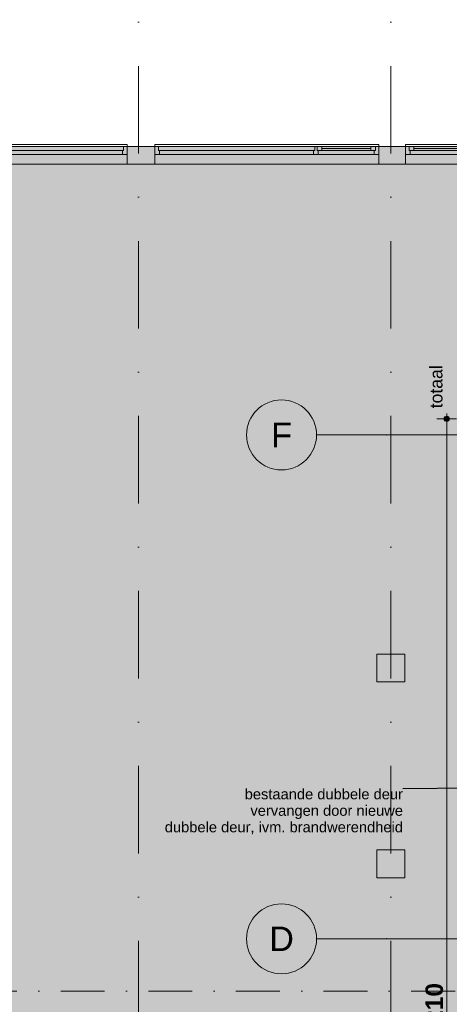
# Model space of a CAD drawing. Header units: millimetres. Extents: x -54205 to 352602, y -8439 to 61516.
# Tile 40 of 189: x -10448 to -4313, y 11960 to 26029. Entities that reach past the tile are written whole.
import ezdxf
from ezdxf.enums import TextEntityAlignment as Align

# ---------------------------------------------------------------- set-up
doc = ezdxf.new("R2010")
doc.units = ezdxf.units.MM
doc.header["$MEASUREMENT"] = 0
for name, pattern in [('streep-punt', [2500, 1250, -625, 0, -625]), ('streep-punt fijn', [1251.000023, 626.000023, -312.5, 0, -312.5]), ('streeplijn ultrafijn', [117.37, 78.119999, -39.250001])]:
    doc.linetypes.add(name, pattern=pattern)
for name, color, linetype in [('0 2D arcering', 7, 'Continuous'), ('21_0 NC Buitenwanden', 7, 'Continuous'), ('21_0 NC Buitenwanden Ramen', 7, 'Continuous'), ('23 Vloeren', 7, 'Continuous'), ('28 Draagconstructies', 7, 'Continuous'), ('Maatvoering 1_ 100', 7, 'Continuous'), ('Maatvoering 1_ 100 2D arcering', 7, 'Continuous'), ('Markers - doorsneden', 7, 'Continuous'), ('New_Maatvoering 1_ 100', 7, 'Continuous'), ('Stramien', 7, 'Continuous')]:
    doc.layers.add(name, color=color, linetype=linetype)
doc.styles.add('GENERATED_STYLE_1', font='arial.ttf')
doc.styles.add('GENERATED_STYLE_2', font='arial.ttf')
doc.dimstyles.new('GENERATED_STYLE__10', dxfattribs={"dimtxt": 0.18, "dimasz": 182.4, "dimexe": 0.18, "dimexo": 0.0625, "dimgap": 0, "dimtad": 0, "dimtih": 1, "dimtoh": 1, "dimdec": 4, "dimzin": 0, "dimdsep": 46, "dimcen": 0.09, "dimadec": 0, "dimazin": 0, "dimtfac": 1, "dimtdec": 4, "dimtmove": 0, "dimatfit": 3, "dimldrblk": 'ARROWHEAD_11', "dimfxl": 1, "dimtolj": 1, "dimtzin": 0, "dimarcsym": 0})
doc.dimstyles.new('GENERATED_STYLE__4', dxfattribs={"dimtxt": 250, "dimasz": 142.5, "dimexe": 0.18, "dimexo": 0.0625, "dimgap": 0, "dimtad": 1, "dimdec": 0, "dimzin": 0, "dimdsep": 46, "dimtxsty": 'GENERATED_STYLE_2', "dimblk": 'ARROWHEAD_11', "dimblk1": 'ARROWHEAD_11', "dimblk2": 'ARROWHEAD_11', "dimcen": 0.09, "dimse1": 1, "dimse2": 1, "dimclrd": 1, "dimclre": 1, "dimclrt": 2, "dimadec": 1, "dimazin": 0, "dimtfac": 1, "dimtdec": 4, "dimtmove": 0, "dimatfit": 3, "dimfxl": 1, "dimtolj": 1, "dimtzin": 0, "dimarcsym": 0})

# ---------------------------------------------------------------- blocks, each defined once
blk = doc.blocks.new('Slab_1_1', base_point=(-52800, 6622))
at = {"layer": '23 Vloeren', "color": 1, "linetype": 'Continuous', "lineweight": 0, "flags": 128}
blk.add_lwpolyline([(-52800, 6622), (-47250, 6616), (-47250, 8366), (-45550, 8366), (-45550, 13866), (-44845, 13866), (-44850, 6766), (-1600, 6766), (-1600, 23966), (-44650, 23966), (-44650, 16591), (-51700, 16591), (-51700, 13866), (-52800, 13866)], close=True, dxfattribs=at)
blk = doc.blocks.new('Slab_2_1', base_point=(-52800, 6622))
at = {"layer": '23 Vloeren', "color": 1, "linetype": 'Continuous', "lineweight": 0, "flags": 128}
blk.add_lwpolyline([(-52800, 6622), (-47250, 6616), (-47250, 8366), (-45550, 8366), (-45550, 13866), (-44845, 13866), (-44850, 6766), (-1600, 6766), (-1600, 23966), (-44650, 23966), (-44650, 16591), (-51700, 16591), (-51700, 13866), (-52800, 13866)], close=True, dxfattribs=at)
blk = doc.blocks.new('R2 bl ol 27')
at = {"layer": '21_0 NC Buitenwanden Ramen', "color": 1, "linetype": 'Continuous', "lineweight": 0}
for p, q in [((-1600, 0), (-1600, 30)), ((-1600, 30), (1600, 30)), ((-1600, 0), (-1550, 0)), ((-1600, 0), (-1600, -114)), ((-1600, 0), (-1600, -114)), ((-1550, 0), (-1550, -54)), ((-1550, 0), (683.5, 0)), ((683.5, -54), (683.5, 0)), ((683.5, 0), (700, 0)), ((683.5, 0), (683.5, -54)), ((700, 0), (716.5, 0)), ((716.5, 0), (716.5, -54)), ((716.5, 0), (783.5, 0)), ((716.5, -54), (716.5, 0)), ((783.5, 0), (1483, 0)), ((783.5, 0), (783.5, -54)), ((783.5, 0), (1483, 0)), ((1483, -54), (1483, 0)), ((1483, 0), (1550, 0)), ((1550, -54), (1550, 0)), ((1550, 0), (1600, 0)), ((1550, 0), (1550, -54)), ((1600, 30), (1600, 0)), ((1600, 0), (1600, -114)), ((1600, 0), (1600, -114)), ((-1533, -114), (-1600, -114)), ((-1600, -114), (-1600, -250)), ((-1550, -54), (-1533, -54)), ((-1533, -54), (-1550, -54)), ((-1533, -54), (-1533, -114)), ((-1533, -54), (666.5, -54)), ((-1533, -114), (-1533, -54)), ((666.5, -114), (-1533, -114)), ((666.5, -114), (666.5, -54)), ((666.5, -54), (683.5, -54)), ((683.5, -54), (666.5, -54)), ((700, -114), (666.5, -114)), ((733.5, -114), (700, -114)), ((716.5, -54), (733.5, -54)), ((783.5, -54), (716.5, -54)), ((733.5, -54), (733.5, -114)), ((1533, -114), (733.5, -114)), ((783.5, -27), (1483, -27)), ((1483, -54), (783.5, -54)), ((1550, -54), (1483, -54)), ((1533, -114), (1533, -54)), ((1533, -54), (1550, -54)), ((1600, -114), (1533, -114)), ((1600, -114), (1600, -250))]:
    blk.add_line(p, q, dxfattribs=at)
at = {"layer": '21_0 NC Buitenwanden Ramen', "color": 9, "linetype": 'streeplijn ultrafijn', "lineweight": 0}
blk.add_line((-1600, 0), (1600, 0), dxfattribs=at)
at = {"layer": '21_0 NC Buitenwanden Ramen', "color": 9, "linetype": 'Continuous', "lineweight": 0}
blk.add_line((-1600, -250), (1600, -250), dxfattribs=at)
blk = doc.blocks.new('Wall_62_1', base_point=(-1600, 23966))
at = {"layer": '21_0 NC Buitenwanden', "color": 1, "linetype": 'Continuous', "lineweight": 0}
for p, q in [((-8914, 24216), (-8914, 24102)), ((-8518, 24216), (-8518, 24102)), ((-5318, 24216), (-5318, 24102)), ((-4938, 24216), (-4938, 24102)), ((-8914, 24102), (-8914, 23966)), ((-8518, 24102), (-8518, 23966)), ((-5318, 24102), (-5318, 23966)), ((-4938, 24102), (-4938, 23966))]:
    blk.add_line(p, q, dxfattribs=at)
at = {"layer": '21_0 NC Buitenwanden', "color": 1, "linetype": 'Continuous', "lineweight": 0, "flags": 128}
for points in [[(-8518, 24216), (-8914, 24216)], [(-4938, 24216), (-5318, 24216)], [(-8914, 23966), (-8518, 23966)], [(-5318, 23966), (-4938, 23966)]]:
    blk.add_lwpolyline(points, dxfattribs=at)
at = {"layer": '21_0 NC Buitenwanden Ramen', "color": 1, "linetype": 'Continuous', "lineweight": 0, "xscale": -1, "zscale": 1000}
for p in [(-10514, 24216), (-3338, 24216)]:
    blk.add_blockref('R2 bl ol 27', p, dxfattribs=at)
at = {"layer": '21_0 NC Buitenwanden Ramen', "color": 1, "linetype": 'Continuous', "lineweight": 0, "zscale": 1000}
blk.add_blockref('R2 bl ol 27', (-6918, 24216), dxfattribs=at)
blk = doc.blocks.new('Column_16_1', base_point=(-5150, 16766))
at = {"layer": '28 Draagconstructies', "color": 3, "linetype": 'Continuous', "lineweight": 0, "flags": 128}
blk.add_lwpolyline([(-5350, 16566), (-4950, 16566), (-4950, 16966), (-5350, 16966)], close=True, dxfattribs=at)
blk = doc.blocks.new('Column_23_1', base_point=(-5150, 13966))
at = {"layer": '28 Draagconstructies', "color": 3, "linetype": 'Continuous', "lineweight": 0, "flags": 128}
blk.add_lwpolyline([(-5350, 13766), (-4950, 13766), (-4950, 14166), (-5350, 14166)], close=True, dxfattribs=at)
blk = doc.blocks.new('Standard grid marker_2')
at = {"layer": 'Stramien', "color": 1, "linetype": 'streep-punt', "lineweight": 0}
for q in [(0, 0), (37609, 0)]:
    blk.add_line((1000, 0), q, dxfattribs=at)
at = {"layer": 'Stramien', "color": 2, "linetype": 'Continuous', "lineweight": 0, "flags": 128}
blk.add_lwpolyline([(0, 0, 1), (-1000, 0, 1)], format="xyb", close=True, dxfattribs=at)
at = {"layer": 'Stramien', "color": 1, "linetype": 'streep-punt', "lineweight": 0}
blk.add_point((1000, 0), dxfattribs=at)
blk.add_point((1000, 0), dxfattribs=at)
at = {"layer": 'Stramien', "color": 2, "lineweight": 0, "style": 'GENERATED_STYLE_1'}
blk.add_attdef('AC_MarkerText_1', text='', height=350, dxfattribs=at).set_placement((-500, 175), align=Align.TOP_CENTER)
blk = doc.blocks.new('Standard grid marker')
at = {"layer": 'Stramien', "color": 1, "linetype": 'streep-punt', "lineweight": 0}
blk.add_line((1000, 0), (61400, 0), dxfattribs=at)
at = {"layer": 'Stramien', "color": 2, "lineweight": 0, "style": 'GENERATED_STYLE_1'}
for tag, p in [('AC_MarkerText_1_0', (-245, -80)), ('AC_MarkerText_1_1', (63155, -80))]:
    blk.add_attdef(tag, text='', height=350, rotation=270, dxfattribs=at).set_placement(p, align=Align.TOP_CENTER)
blk = doc.blocks.new('Cutting Plane_1_1', base_point=(-53800, 12146))
at = {"layer": 'Markers - doorsneden', "color": 9, "linetype": 'streep-punt fijn', "lineweight": 0}
blk.add_line((-53650, 12146), (60665, 12146), dxfattribs=at)
blk = doc.blocks.new('*D1323')
at = {"layer": 'Maatvoering 1_ 100 2D arcering', "linetype": 'Continuous', "lineweight": 0}
for points in [[(-4387, 20326), (-4385, 20311), (-4377, 20299), (-4364, 20291), (-4350, 20288), (-4336, 20291), (-4323, 20299), (-4315, 20311), (-4312, 20326), (-4315, 20340), (-4323, 20352), (-4336, 20360), (-4350, 20363), (-4364, 20360), (-4377, 20352), (-4385, 20340)], [(-4387, 3116), (-4385, 3101), (-4377, 3089), (-4364, 3081), (-4350, 3078), (-4336, 3081), (-4323, 3089), (-4315, 3101), (-4312, 3116), (-4315, 3130), (-4323, 3142), (-4336, 3150), (-4350, 3153), (-4364, 3150), (-4377, 3142), (-4385, 3130)]]:
    blk.add_hatch(color=1, dxfattribs=at).paths.add_polyline_path(points)
at = {"layer": 'Maatvoering 1_ 100', "color": 1, "linetype": 'Continuous', "lineweight": 0}
for p, q in [((-4350, 20363), (-4350, 20401)), ((-4387, 20326), (-4491, 20326)), ((-4350, 3153), (-4350, 20288)), ((-4209, 20326), (-4312, 20326)), ((-4387, 3116), (-4491, 3116)), ((-4209, 3116), (-4312, 3116)), ((-4350, 3041), (-4350, 3078))]:
    blk.add_line(p, q, dxfattribs=at)
for centre in [(-4350, 20326), (-4350, 3116)]:
    blk.add_circle(centre, 37.5, dxfattribs=at)
at = {"layer": 'Maatvoering 1_ 100', "color": 2, "lineweight": 0, "insert": (-4400, 11196), "char_height": 250, "attachment_point": 7, "rotation": 90, "style": 'GENERATED_STYLE_2'}
blk.add_mtext('\\A1;{\\pql;\\fArial|b1|i0|c0|p0;\\W1.000000;17.210}', dxfattribs=at)
blk = doc.blocks.new('ARROWHEAD_11')
at = {"color": 0, "linetype": 'Continuous', "lineweight": 0}
blk.add_line((0, 0), (-1, 0), dxfattribs=at)
at = {"color": 0, "linetype": 'Continuous', "lineweight": 0, "const_width": 0.25, "flags": 128}
blk.add_lwpolyline([(-0.125, 0, 1), (0.125, 0, 1)], format="xyb", close=True, dxfattribs=at)

msp = doc.modelspace()

# ---------------------------------------------------------------- hatches: boundary and pattern name
at = {"layer": '0 2D arcering', "linetype": 'Continuous', "lineweight": 0, "true_color": 0x686b6c}
msp.add_hatch(color=251, dxfattribs=at).paths.add_polyline_path([(-44850, 24215.6), (-1350, 24215.6), (-1350, 6515.6), (-44650, 6515.6), (-44650, 6365.6), (-53050, 6365.6), (-53050, 14065.6), (-51900, 14065.6), (-51900, 16790.6), (-44850, 16790.6)])

# ---------------------------------------------------------------- block references
at = {"layer": '21_0 NC Buitenwanden', "color": 1, "lineweight": 0}
msp.add_blockref('Wall_62_1', (-1600, 23965.6), dxfattribs=at)
at = {"layer": '23 Vloeren', "color": 1, "linetype": 'Continuous', "lineweight": 0}
for name in ['Slab_1_1', 'Slab_2_1']:
    msp.add_blockref(name, (-52800, 6621.7), dxfattribs=at)
at = {"layer": '28 Draagconstructies', "color": 3, "lineweight": 0}
for name, p in [('Column_16_1', (-5150, 16765.6)), ('Column_23_1', (-5150, 13965.6))]:
    msp.add_blockref(name, p, dxfattribs=at)
at = {"layer": 'Markers - doorsneden', "color": 9, "lineweight": 0}
msp.add_blockref('Cutting Plane_1_1', (-53800, 12145.9), dxfattribs=at)
at = {"layer": 'Stramien', "color": 1, "linetype": 'Continuous', "lineweight": 0, "zscale": 1000, "rotation": 90}
for p in [(-8750, -1884.3), (-5150, -1884.3)]:
    msp.add_blockref('Standard grid marker', p, dxfattribs=at)
at = {"layer": 'Stramien', "color": 1, "linetype": 'Continuous', "lineweight": 0, "zscale": 1000}
for p, values in [((-6208.9, 20095.9), {'AC_MarkerText_1': 'F'}), ((-6208.9, 12895.9), {'AC_MarkerText_1': 'D'})]:
    msp.add_blockref('Standard grid marker_2', p, dxfattribs=at).add_auto_attribs(values)

# ---------------------------------------------------------------- texts
at = {"layer": 'Maatvoering 1_ 100', "color": 2, "linetype": 'Continuous', "lineweight": 0, "insert": (-4408.8, 20475.8), "char_height": 180, "attachment_point": 7, "rotation": 90, "style": 'GENERATED_STYLE_1'}
msp.add_mtext('\\A1;{\\pql;\\fArial|b0|i0|c0|p0;\\W1.000000;totaal}', dxfattribs=at)
at = {"layer": 'New_Maatvoering 1_ 100', "color": 2, "linetype": 'Continuous', "lineweight": 0, "insert": (-4975, 15039.1), "char_height": 150, "attachment_point": 3, "line_spacing_factor": 0.942065, "style": 'GENERATED_STYLE_1'}
msp.add_mtext('\\A1;{\\pqr;\\fArial|b0|i0|c0|p0;\\W1.000000;bestaande dubbele deur\\P\\pqr;\\fArial|b0|i0|c0|p0;\\W1.000000;vervangen door nieuwe\\P\\pqr;\\fArial|b0|i0|c0|p0;\\W1.000000;dubbele deur\\fArial|b0|i0|c0|p0;\\W1.000000;, ivm. brandwerendheid}', dxfattribs=at)

# ---------------------------------------------------------------- dimensions: what is measured, and where the dimension line sits
at = {"layer": 'Maatvoering 1_ 100', "color": 1, "linetype": 'Continuous', "lineweight": 0}
dim = msp.add_linear_dim(base=(-4350, 20325.8), p1=(-230, 3115.7), p2=(-1350, 20325.8), angle=90, dimstyle='GENERATED_STYLE__4', dxfattribs=at)
dim.commit()
dim.dimension.update_dxf_attribs({"geometry": '*D1323', "text_midpoint": (-4525, 11710.3), "dimtype": 160, "text_rotation": 90})

# ---------------------------------------------------------------- leaders
at = {"layer": 'New_Maatvoering 1_ 100', "color": 9, "linetype": 'Continuous', "lineweight": 0, "annotation_type": 0, "has_hookline": 1, "hookline_direction": 1, "text_width": 3378.8}
msp.add_leader([(-1350, 15073.4), (-4975, 15039.1)], dimstyle='GENERATED_STYLE__10', dxfattribs=at)

doc.saveas('drawing.dxf')
